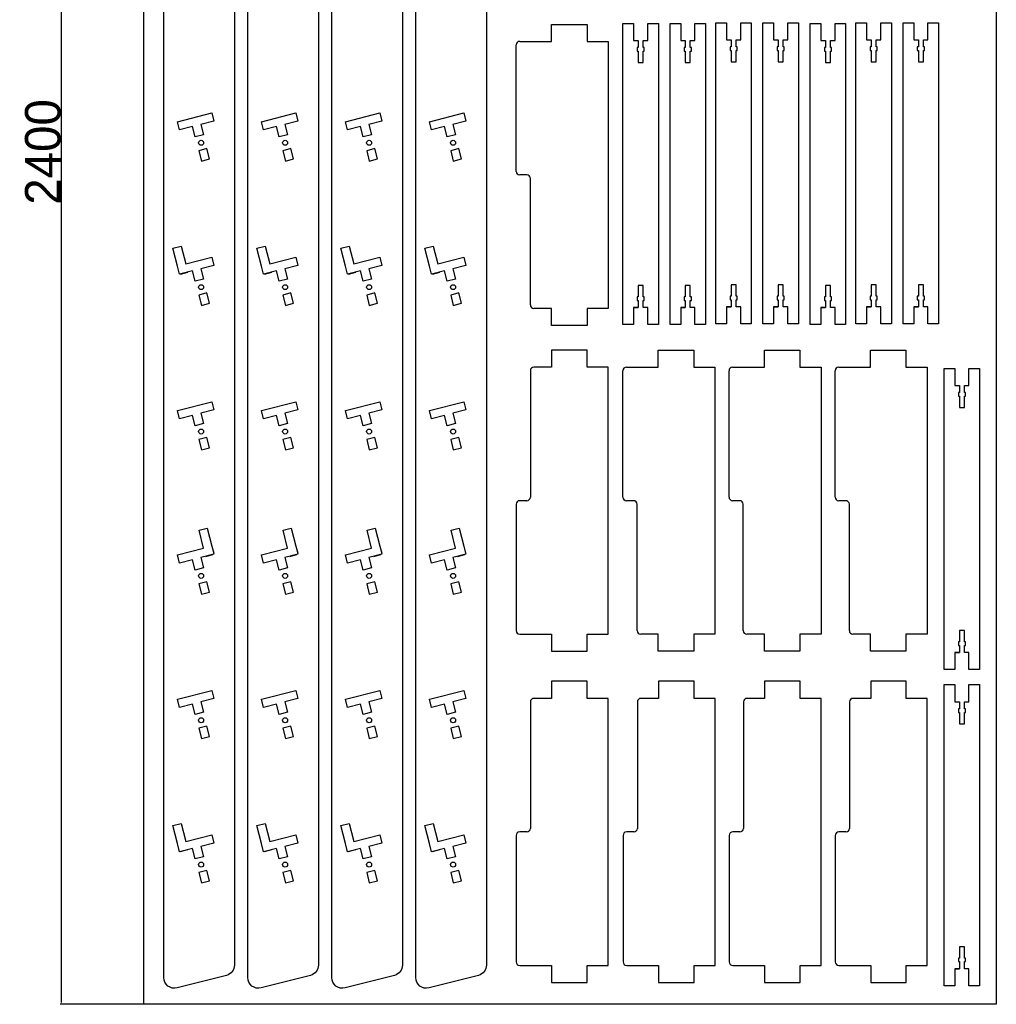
# Model space of a CAD drawing. Header units: millimetres. Extents: x -9399 to -8024, y 1010 to 3551.
# Tile 1 of 2: x -9399 to -8024, y 1010 to 2396. Entities that reach past the tile are written whole.
import ezdxf

# ---------------------------------------------------------------- set-up
doc = ezdxf.new("R2010")
doc.units = ezdxf.units.MM
doc.layers.get('0').update_dxf_attribs({"true_color": 0xe7f0ff})
doc.dimstyles.new('ISO-25', dxfattribs={"dimtxt": 2.5, "dimasz": 2.5, "dimexe": 1.25, "dimexo": 0.625, "dimtad": 1, "dimtxsty": 'Standard', "dimcen": 2.5, "dimadec": 0, "dimazin": 0, "dimtfac": 1, "dimtmove": 0, "dimatfit": 3, "dimfxl": 1, "dimarcsym": 0})

# ---------------------------------------------------------------- blocks, each defined once
blk = doc.blocks.new('*D11')
at = {"color": 0, "lineweight": -2}
for p, q in [((-9224.8, 3410), (-9341.9, 3410)), ((-9340.6, 3407.5), (-9340.6, 1012.5)), ((-9224.8, 1010), (-9341.9, 1010))]:
    blk.add_line(p, q, dxfattribs=at)
at = {"color": 0}
for points in [[(-9341, 3407.5), (-9340.2, 3407.5), (-9340.6, 3410)], [(-9341, 1012.5), (-9340.2, 1012.5), (-9340.6, 1010)]]:
    blk.add_solid(points, dxfattribs=at)
at = {"layer": 'Defpoints', "color": 0}
for p in [(-9224.1, 3410), (-9340.6, 1010), (-9224.1, 1010)]:
    blk.add_point(p, dxfattribs=at)
at = {"color": 0, "insert": (-9366.2, 2210), "char_height": 50, "attachment_point": 5, "rotation": 90}
blk.add_mtext('2400', dxfattribs=at)

msp = doc.modelspace()

# ---------------------------------------------------------------- linework, layer by layer
for p, q in [((-9224.14, 1009.968), (-9224.14, 3409.968)), ((-8024.14, 3409.968), (-8024.14, 1009.968)), ((-8650.342, 2365.669), (-8650.342, 2389.669)), ((-8650.342, 2389.669), (-8630.842, 2389.669)), ((-8630.842, 2389.669), (-8600.342, 2389.669)), ((-8600.342, 2389.669), (-8600.342, 2365.669)), ((-8549.886, 2366.962), (-8549.886, 2390.962)), ((-8549.886, 2390.962), (-8534.886, 2390.962)), ((-8534.886, 2390.962), (-8534.886, 2366.962)), ((-8514.886, 2366.962), (-8514.886, 2390.962)), ((-8514.886, 2390.962), (-8499.886, 2390.962)), ((-8499.886, 2390.962), (-8499.886, 2366.962)), ((-8483.485, 2366.962), (-8483.485, 2390.962)), ((-8483.485, 2390.962), (-8468.485, 2390.962)), ((-8468.485, 2390.962), (-8468.485, 2366.962)), ((-8448.485, 2366.962), (-8448.485, 2390.962)), ((-8448.485, 2390.962), (-8433.485, 2390.962)), ((-8433.485, 2390.962), (-8433.485, 2366.962)), ((-8419.02, 2367.999), (-8419.02, 2391.999)), ((-8419.02, 2391.999), (-8404.02, 2391.999)), ((-8404.02, 2391.999), (-8404.02, 2367.999)), ((-8384.02, 2367.999), (-8384.02, 2391.999)), ((-8384.02, 2391.999), (-8369.02, 2391.999)), ((-8369.02, 2391.999), (-8369.02, 2367.999)), ((-8352.619, 2367.999), (-8352.619, 2391.999)), ((-8352.619, 2391.999), (-8337.619, 2391.999)), ((-8337.619, 2391.999), (-8337.619, 2367.999)), ((-8317.619, 2367.999), (-8317.619, 2391.999)), ((-8317.619, 2391.999), (-8302.619, 2391.999)), ((-8302.619, 2391.999), (-8302.619, 2367.999)), ((-8286.218, 2366.962), (-8286.218, 2390.962)), ((-8286.218, 2390.962), (-8271.218, 2390.962)), ((-8271.218, 2390.962), (-8271.218, 2366.962)), ((-8251.218, 2366.962), (-8251.218, 2390.962)), ((-8251.218, 2390.962), (-8236.218, 2390.962)), ((-8236.218, 2390.962), (-8236.218, 2366.962)), ((-8221.753, 2367.999), (-8221.753, 2391.999)), ((-8221.753, 2391.999), (-8206.753, 2391.999)), ((-8206.753, 2391.999), (-8206.753, 2367.999)), ((-8186.753, 2367.999), (-8186.753, 2391.999)), ((-8186.753, 2391.999), (-8171.753, 2391.999)), ((-8171.753, 2391.999), (-8171.753, 2367.999)), ((-8155.352, 2367.999), (-8155.352, 2391.999)), ((-8155.352, 2391.999), (-8140.352, 2391.999)), ((-8140.352, 2391.999), (-8140.352, 2367.999)), ((-8120.352, 2367.999), (-8120.352, 2391.999)), ((-8120.352, 2391.999), (-8105.352, 2391.999)), ((-8105.352, 2391.999), (-8105.352, 2367.999)), ((-8700.107, 2182.669), (-8700.107, 2360.669)), ((-8695.107, 2365.669), (-8650.342, 2365.669)), ((-8600.342, 2365.669), (-8570.576, 2365.669)), ((-8570.576, 2365.669), (-8570.576, 1989.669)), ((-8549.886, 2129.283), (-8549.886, 2366.962)), ((-8534.886, 2366.962), (-8528.386, 2366.962)), ((-8528.386, 2356.962), (-8529.886, 2356.962)), ((-8529.886, 2356.962), (-8529.886, 2351.962)), ((-8528.386, 2366.962), (-8528.386, 2356.962)), ((-8521.386, 2356.962), (-8521.386, 2366.962)), ((-8521.386, 2366.962), (-8514.886, 2366.962)), ((-8519.886, 2356.962), (-8521.386, 2356.962)), ((-8519.886, 2351.962), (-8519.886, 2356.962)), ((-8499.886, 2366.962), (-8499.886, 2318.462)), ((-8483.485, 2129.283), (-8483.485, 2366.962)), ((-8468.485, 2366.962), (-8461.985, 2366.962)), ((-8461.985, 2356.962), (-8463.485, 2356.962)), ((-8463.485, 2356.962), (-8463.485, 2351.962)), ((-8461.985, 2366.962), (-8461.985, 2356.962)), ((-8454.985, 2356.962), (-8454.985, 2366.962)), ((-8454.985, 2366.962), (-8448.485, 2366.962)), ((-8453.485, 2356.962), (-8454.985, 2356.962)), ((-8453.485, 2351.962), (-8453.485, 2356.962)), ((-8433.485, 2366.962), (-8433.485, 2318.462)), ((-8419.02, 2130.32), (-8419.02, 2367.999)), ((-8404.02, 2367.999), (-8397.52, 2367.999)), ((-8397.52, 2357.999), (-8399.02, 2357.999)), ((-8399.02, 2357.999), (-8399.02, 2352.999)), ((-8397.52, 2367.999), (-8397.52, 2357.999)), ((-8390.52, 2357.999), (-8390.52, 2367.999)), ((-8390.52, 2367.999), (-8384.02, 2367.999)), ((-8389.02, 2357.999), (-8390.52, 2357.999)), ((-8389.02, 2352.999), (-8389.02, 2357.999)), ((-8369.02, 2367.999), (-8369.02, 2319.499)), ((-8352.619, 2130.32), (-8352.619, 2367.999)), ((-8337.619, 2367.999), (-8331.119, 2367.999)), ((-8331.119, 2357.999), (-8332.619, 2357.999)), ((-8332.619, 2357.999), (-8332.619, 2352.999)), ((-8331.119, 2367.999), (-8331.119, 2357.999)), ((-8324.119, 2357.999), (-8324.119, 2367.999)), ((-8324.119, 2367.999), (-8317.619, 2367.999)), ((-8322.619, 2357.999), (-8324.119, 2357.999)), ((-8322.619, 2352.999), (-8322.619, 2357.999)), ((-8302.619, 2367.999), (-8302.619, 2319.499)), ((-8286.218, 2129.283), (-8286.218, 2366.962)), ((-8271.218, 2366.962), (-8264.718, 2366.962)), ((-8264.718, 2356.962), (-8266.218, 2356.962)), ((-8266.218, 2356.962), (-8266.218, 2351.962)), ((-8264.718, 2366.962), (-8264.718, 2356.962)), ((-8257.718, 2356.962), (-8257.718, 2366.962)), ((-8257.718, 2366.962), (-8251.218, 2366.962)), ((-8256.218, 2356.962), (-8257.718, 2356.962)), ((-8256.218, 2351.962), (-8256.218, 2356.962)), ((-8236.218, 2366.962), (-8236.218, 2318.462)), ((-8221.753, 2130.32), (-8221.753, 2367.999)), ((-8206.753, 2367.999), (-8200.253, 2367.999)), ((-8200.253, 2357.999), (-8201.753, 2357.999)), ((-8201.753, 2357.999), (-8201.753, 2352.999)), ((-8200.253, 2367.999), (-8200.253, 2357.999)), ((-8193.253, 2357.999), (-8193.253, 2367.999)), ((-8193.253, 2367.999), (-8186.753, 2367.999)), ((-8191.753, 2357.999), (-8193.253, 2357.999)), ((-8191.753, 2352.999), (-8191.753, 2357.999)), ((-8171.753, 2367.999), (-8171.753, 2319.499)), ((-8155.352, 2130.32), (-8155.352, 2367.999)), ((-8140.352, 2367.999), (-8133.852, 2367.999)), ((-8133.852, 2357.999), (-8135.352, 2357.999)), ((-8135.352, 2357.999), (-8135.352, 2352.999)), ((-8133.852, 2367.999), (-8133.852, 2357.999)), ((-8126.852, 2357.999), (-8126.852, 2367.999)), ((-8126.852, 2367.999), (-8120.352, 2367.999)), ((-8125.352, 2357.999), (-8126.852, 2357.999)), ((-8125.352, 2352.999), (-8125.352, 2357.999)), ((-8105.352, 2367.999), (-8105.352, 2319.499)), ((-8529.886, 2351.962), (-8528.386, 2351.962)), ((-8528.386, 2351.962), (-8528.386, 2335.962)), ((-8521.386, 2335.962), (-8521.386, 2351.962)), ((-8521.386, 2351.962), (-8519.886, 2351.962)), ((-8463.485, 2351.962), (-8461.985, 2351.962)), ((-8461.985, 2351.962), (-8461.985, 2335.962)), ((-8454.985, 2335.962), (-8454.985, 2351.962)), ((-8454.985, 2351.962), (-8453.485, 2351.962)), ((-8399.02, 2352.999), (-8397.52, 2352.999)), ((-8397.52, 2352.999), (-8397.52, 2336.999)), ((-8390.52, 2336.999), (-8390.52, 2352.999)), ((-8390.52, 2352.999), (-8389.02, 2352.999)), ((-8332.619, 2352.999), (-8331.119, 2352.999)), ((-8331.119, 2352.999), (-8331.119, 2336.999)), ((-8324.119, 2336.999), (-8324.119, 2352.999)), ((-8324.119, 2352.999), (-8322.619, 2352.999)), ((-8266.218, 2351.962), (-8264.718, 2351.962)), ((-8264.718, 2351.962), (-8264.718, 2335.962)), ((-8257.718, 2335.962), (-8257.718, 2351.962)), ((-8257.718, 2351.962), (-8256.218, 2351.962)), ((-8201.753, 2352.999), (-8200.253, 2352.999)), ((-8200.253, 2352.999), (-8200.253, 2336.999)), ((-8193.253, 2336.999), (-8193.253, 2352.999)), ((-8193.253, 2352.999), (-8191.753, 2352.999)), ((-8135.352, 2352.999), (-8133.852, 2352.999)), ((-8133.852, 2352.999), (-8133.852, 2336.999)), ((-8126.852, 2336.999), (-8126.852, 2352.999)), ((-8126.852, 2352.999), (-8125.352, 2352.999)), ((-8528.386, 2335.962), (-8521.386, 2335.962)), ((-8461.985, 2335.962), (-8454.985, 2335.962)), ((-8397.52, 2336.999), (-8390.52, 2336.999)), ((-8331.119, 2336.999), (-8324.119, 2336.999)), ((-8264.718, 2335.962), (-8257.718, 2335.962)), ((-8200.253, 2336.999), (-8193.253, 2336.999)), ((-8133.852, 2336.999), (-8126.852, 2336.999)), ((-8499.886, 2318.462), (-8499.886, 2129.283)), ((-8433.485, 2318.462), (-8433.485, 2129.283)), ((-8369.02, 2319.499), (-8369.02, 2130.32)), ((-8302.619, 2319.499), (-8302.619, 2130.32)), ((-8236.218, 2318.462), (-8236.218, 2129.283)), ((-8171.753, 2319.499), (-8171.753, 2130.32)), ((-8105.352, 2319.499), (-8105.352, 2130.32)), ((-8685.107, 2177.669), (-8695.107, 2177.669)), ((-8680.107, 1994.669), (-8680.107, 2172.669)), ((-8549.886, 1990.962), (-8549.886, 2129.283)), ((-8499.886, 2129.283), (-8499.886, 2092.462)), ((-8483.485, 1990.962), (-8483.485, 2129.283)), ((-8433.485, 2129.283), (-8433.485, 2092.462)), ((-8419.02, 1991.999), (-8419.02, 2130.32)), ((-8369.02, 2130.32), (-8369.02, 2093.499)), ((-8352.619, 1991.999), (-8352.619, 2130.32)), ((-8302.619, 2130.32), (-8302.619, 2093.499)), ((-8286.218, 1990.962), (-8286.218, 2129.283)), ((-8236.218, 2129.283), (-8236.218, 2092.462)), ((-8221.753, 1991.999), (-8221.753, 2130.32)), ((-8171.753, 2130.32), (-8171.753, 2093.499)), ((-8155.352, 1991.999), (-8155.352, 2130.32)), ((-8105.352, 2130.32), (-8105.352, 2093.499)), ((-8369.02, 2093.499), (-8369.02, 1991.999)), ((-8302.619, 2093.499), (-8302.619, 1991.999)), ((-8171.753, 2093.499), (-8171.753, 1991.999)), ((-8105.352, 2093.499), (-8105.352, 1991.999)), ((-8499.886, 2092.462), (-8499.886, 1990.962)), ((-8433.485, 2092.462), (-8433.485, 1990.962)), ((-8236.218, 2092.462), (-8236.218, 1990.962)), ((-8521.386, 2021.962), (-8528.386, 2021.962)), ((-8528.386, 2021.962), (-8528.386, 2005.962)), ((-8521.386, 2005.962), (-8521.386, 2021.962)), ((-8454.985, 2021.962), (-8461.985, 2021.962)), ((-8461.985, 2021.962), (-8461.985, 2005.962)), ((-8454.985, 2005.962), (-8454.985, 2021.962)), ((-8390.52, 2022.999), (-8397.52, 2022.999)), ((-8397.52, 2022.999), (-8397.52, 2006.999)), ((-8390.52, 2006.999), (-8390.52, 2022.999)), ((-8324.119, 2022.999), (-8331.119, 2022.999)), ((-8331.119, 2022.999), (-8331.119, 2006.999)), ((-8324.119, 2006.999), (-8324.119, 2022.999)), ((-8257.718, 2021.962), (-8264.718, 2021.962)), ((-8264.718, 2021.962), (-8264.718, 2005.962)), ((-8257.718, 2005.962), (-8257.718, 2021.962)), ((-8193.253, 2022.999), (-8200.253, 2022.999)), ((-8200.253, 2022.999), (-8200.253, 2006.999)), ((-8193.253, 2006.999), (-8193.253, 2022.999)), ((-8126.852, 2022.999), (-8133.852, 2022.999)), ((-8133.852, 2022.999), (-8133.852, 2006.999)), ((-8126.852, 2006.999), (-8126.852, 2022.999)), ((-8528.386, 2005.962), (-8529.886, 2005.962)), ((-8529.886, 2005.962), (-8529.886, 2000.962)), ((-8529.886, 2000.962), (-8528.386, 2000.962)), ((-8528.386, 2000.962), (-8528.386, 1990.962)), ((-8519.886, 2005.962), (-8521.386, 2005.962)), ((-8521.386, 1990.962), (-8521.386, 2000.962)), ((-8521.386, 2000.962), (-8519.886, 2000.962)), ((-8519.886, 2000.962), (-8519.886, 2005.962)), ((-8461.985, 2005.962), (-8463.485, 2005.962)), ((-8463.485, 2005.962), (-8463.485, 2000.962)), ((-8463.485, 2000.962), (-8461.985, 2000.962)), ((-8461.985, 2000.962), (-8461.985, 1990.962)), ((-8453.485, 2005.962), (-8454.985, 2005.962)), ((-8454.985, 1990.962), (-8454.985, 2000.962)), ((-8454.985, 2000.962), (-8453.485, 2000.962)), ((-8453.485, 2000.962), (-8453.485, 2005.962)), ((-8397.52, 2006.999), (-8399.02, 2006.999)), ((-8399.02, 2006.999), (-8399.02, 2001.999)), ((-8399.02, 2001.999), (-8397.52, 2001.999)), ((-8397.52, 2001.999), (-8397.52, 1991.999)), ((-8389.02, 2006.999), (-8390.52, 2006.999)), ((-8390.52, 1991.999), (-8390.52, 2001.999)), ((-8390.52, 2001.999), (-8389.02, 2001.999)), ((-8389.02, 2001.999), (-8389.02, 2006.999)), ((-8331.119, 2006.999), (-8332.619, 2006.999)), ((-8332.619, 2006.999), (-8332.619, 2001.999)), ((-8332.619, 2001.999), (-8331.119, 2001.999)), ((-8331.119, 2001.999), (-8331.119, 1991.999)), ((-8322.619, 2006.999), (-8324.119, 2006.999)), ((-8324.119, 1991.999), (-8324.119, 2001.999)), ((-8324.119, 2001.999), (-8322.619, 2001.999)), ((-8322.619, 2001.999), (-8322.619, 2006.999)), ((-8264.718, 2005.962), (-8266.218, 2005.962)), ((-8266.218, 2005.962), (-8266.218, 2000.962)), ((-8266.218, 2000.962), (-8264.718, 2000.962)), ((-8264.718, 2000.962), (-8264.718, 1990.962)), ((-8256.218, 2005.962), (-8257.718, 2005.962)), ((-8257.718, 1990.962), (-8257.718, 2000.962)), ((-8257.718, 2000.962), (-8256.218, 2000.962)), ((-8256.218, 2000.962), (-8256.218, 2005.962)), ((-8200.253, 2006.999), (-8201.753, 2006.999)), ((-8201.753, 2006.999), (-8201.753, 2001.999)), ((-8201.753, 2001.999), (-8200.253, 2001.999)), ((-8200.253, 2001.999), (-8200.253, 1991.999)), ((-8191.753, 2006.999), (-8193.253, 2006.999)), ((-8193.253, 1991.999), (-8193.253, 2001.999)), ((-8193.253, 2001.999), (-8191.753, 2001.999)), ((-8191.753, 2001.999), (-8191.753, 2006.999)), ((-8133.852, 2006.999), (-8135.352, 2006.999)), ((-8135.352, 2006.999), (-8135.352, 2001.999)), ((-8135.352, 2001.999), (-8133.852, 2001.999)), ((-8133.852, 2001.999), (-8133.852, 1991.999)), ((-8125.352, 2006.999), (-8126.852, 2006.999)), ((-8126.852, 1991.999), (-8126.852, 2001.999)), ((-8126.852, 2001.999), (-8125.352, 2001.999)), ((-8125.352, 2001.999), (-8125.352, 2006.999)), ((-8650.342, 1989.669), (-8675.107, 1989.669)), ((-8650.342, 1965.669), (-8650.342, 1989.669)), ((-8570.576, 1989.669), (-8600.342, 1989.669)), ((-8600.342, 1989.669), (-8600.342, 1965.669)), ((-8549.886, 1966.962), (-8549.886, 1990.962)), ((-8534.886, 1990.962), (-8528.386, 1990.962)), ((-8528.386, 1990.962), (-8534.886, 1990.962)), ((-8534.886, 1990.962), (-8534.886, 1966.962)), ((-8514.886, 1990.962), (-8521.386, 1990.962)), ((-8514.886, 1966.962), (-8514.886, 1990.962)), ((-8499.886, 1990.962), (-8499.886, 1966.962)), ((-8483.485, 1966.962), (-8483.485, 1990.962)), ((-8468.485, 1990.962), (-8461.985, 1990.962)), ((-8461.985, 1990.962), (-8468.485, 1990.962)), ((-8468.485, 1990.962), (-8468.485, 1966.962)), ((-8448.485, 1990.962), (-8454.985, 1990.962)), ((-8448.485, 1966.962), (-8448.485, 1990.962)), ((-8433.485, 1990.962), (-8433.485, 1966.962)), ((-8419.02, 1967.999), (-8419.02, 1991.999)), ((-8404.02, 1991.999), (-8397.52, 1991.999)), ((-8397.52, 1991.999), (-8404.02, 1991.999)), ((-8404.02, 1991.999), (-8404.02, 1967.999)), ((-8384.02, 1991.999), (-8390.52, 1991.999)), ((-8384.02, 1967.999), (-8384.02, 1991.999)), ((-8369.02, 1991.999), (-8369.02, 1967.999)), ((-8352.619, 1967.999), (-8352.619, 1991.999)), ((-8337.619, 1991.999), (-8331.119, 1991.999)), ((-8331.119, 1991.999), (-8337.619, 1991.999)), ((-8337.619, 1991.999), (-8337.619, 1967.999)), ((-8317.619, 1991.999), (-8324.119, 1991.999)), ((-8317.619, 1967.999), (-8317.619, 1991.999)), ((-8302.619, 1991.999), (-8302.619, 1967.999)), ((-8286.218, 1966.962), (-8286.218, 1990.962)), ((-8271.218, 1990.962), (-8264.718, 1990.962)), ((-8264.718, 1990.962), (-8271.218, 1990.962)), ((-8271.218, 1990.962), (-8271.218, 1966.962)), ((-8251.218, 1990.962), (-8257.718, 1990.962)), ((-8251.218, 1966.962), (-8251.218, 1990.962)), ((-8236.218, 1990.962), (-8236.218, 1966.962)), ((-8221.753, 1967.999), (-8221.753, 1991.999)), ((-8206.753, 1991.999), (-8200.253, 1991.999)), ((-8200.253, 1991.999), (-8206.753, 1991.999)), ((-8206.753, 1991.999), (-8206.753, 1967.999)), ((-8186.753, 1991.999), (-8193.253, 1991.999)), ((-8186.753, 1967.999), (-8186.753, 1991.999)), ((-8171.753, 1991.999), (-8171.753, 1967.999)), ((-8155.352, 1967.999), (-8155.352, 1991.999)), ((-8140.352, 1991.999), (-8133.852, 1991.999)), ((-8133.852, 1991.999), (-8140.352, 1991.999)), ((-8140.352, 1991.999), (-8140.352, 1967.999)), ((-8120.352, 1991.999), (-8126.852, 1991.999)), ((-8120.352, 1967.999), (-8120.352, 1991.999)), ((-8105.352, 1991.999), (-8105.352, 1967.999)), ((-8630.842, 1965.669), (-8650.342, 1965.669)), ((-8600.342, 1965.669), (-8630.842, 1965.669)), ((-8534.886, 1966.962), (-8549.886, 1966.962)), ((-8499.886, 1966.962), (-8514.886, 1966.962)), ((-8468.485, 1966.962), (-8483.485, 1966.962)), ((-8433.485, 1966.962), (-8448.485, 1966.962)), ((-8404.02, 1967.999), (-8419.02, 1967.999)), ((-8369.02, 1967.999), (-8384.02, 1967.999)), ((-8337.619, 1967.999), (-8352.619, 1967.999)), ((-8302.619, 1967.999), (-8317.619, 1967.999)), ((-8271.218, 1966.962), (-8286.218, 1966.962)), ((-8236.218, 1966.962), (-8251.218, 1966.962)), ((-8206.753, 1967.999), (-8221.753, 1967.999)), ((-8171.753, 1967.999), (-8186.753, 1967.999)), ((-8140.352, 1967.999), (-8155.352, 1967.999)), ((-8105.352, 1967.999), (-8120.352, 1967.999)), ((-8630.842, 1931.039), (-8650.342, 1931.039)), ((-8650.342, 1931.039), (-8650.342, 1907.039)), ((-8600.342, 1931.039), (-8630.842, 1931.039)), ((-8600.342, 1907.039), (-8600.342, 1931.039)), ((-8499.998, 1907.039), (-8499.998, 1931.039)), ((-8499.998, 1931.039), (-8480.498, 1931.039)), ((-8480.498, 1931.039), (-8449.998, 1931.039)), ((-8449.998, 1931.039), (-8449.998, 1907.039)), ((-8350.642, 1907.039), (-8350.642, 1931.039)), ((-8350.642, 1931.039), (-8331.142, 1931.039)), ((-8331.142, 1931.039), (-8300.642, 1931.039)), ((-8300.642, 1931.039), (-8300.642, 1907.039)), ((-8201.286, 1907.039), (-8201.286, 1931.039)), ((-8201.286, 1931.039), (-8181.786, 1931.039)), ((-8181.786, 1931.039), (-8151.286, 1931.039)), ((-8151.286, 1931.039), (-8151.286, 1907.039)), ((-8680.107, 1902.039), (-8680.107, 1724.039)), ((-8650.342, 1907.039), (-8675.107, 1907.039)), ((-8570.576, 1907.039), (-8600.342, 1907.039)), ((-8570.576, 1531.039), (-8570.576, 1907.039)), ((-8549.763, 1724.039), (-8549.763, 1902.039)), ((-8544.763, 1907.039), (-8499.998, 1907.039)), ((-8449.998, 1907.039), (-8420.233, 1907.039)), ((-8420.233, 1907.039), (-8420.233, 1531.039)), ((-8400.407, 1724.039), (-8400.407, 1902.039)), ((-8395.407, 1907.039), (-8350.642, 1907.039)), ((-8300.642, 1907.039), (-8270.877, 1907.039)), ((-8270.877, 1907.039), (-8270.877, 1531.039)), ((-8251.051, 1724.039), (-8251.051, 1902.039)), ((-8246.051, 1907.039), (-8201.286, 1907.039)), ((-8151.286, 1907.039), (-8121.521, 1907.039)), ((-8121.521, 1907.039), (-8121.521, 1531.039)), ((-8097.589, 1881.151), (-8097.589, 1905.151)), ((-8097.589, 1905.151), (-8082.589, 1905.151)), ((-8082.589, 1905.151), (-8082.589, 1881.151)), ((-8062.589, 1881.151), (-8062.589, 1905.151)), ((-8062.589, 1905.151), (-8047.589, 1905.151)), ((-8047.589, 1905.151), (-8047.589, 1881.151)), ((-8097.589, 1643.472), (-8097.589, 1881.151)), ((-8082.589, 1881.151), (-8076.089, 1881.151)), ((-8076.089, 1881.151), (-8076.089, 1871.151)), ((-8069.089, 1871.151), (-8069.089, 1881.151)), ((-8069.089, 1881.151), (-8062.589, 1881.151)), ((-8047.589, 1881.151), (-8047.589, 1832.651)), ((-8076.089, 1871.151), (-8077.589, 1871.151)), ((-8077.589, 1871.151), (-8077.589, 1866.151)), ((-8077.589, 1866.151), (-8076.089, 1866.151)), ((-8076.089, 1866.151), (-8076.089, 1850.151)), ((-8067.589, 1871.151), (-8069.089, 1871.151)), ((-8069.089, 1850.151), (-8069.089, 1866.151)), ((-8069.089, 1866.151), (-8067.589, 1866.151)), ((-8067.589, 1866.151), (-8067.589, 1871.151)), ((-8076.089, 1850.151), (-8069.089, 1850.151)), ((-8047.589, 1832.651), (-8047.589, 1643.472)), ((-8685.107, 1719.039), (-8695.107, 1719.039)), ((-8534.763, 1719.039), (-8544.763, 1719.039)), ((-8385.407, 1719.039), (-8395.407, 1719.039)), ((-8236.051, 1719.039), (-8246.051, 1719.039)), ((-8700.107, 1714.039), (-8700.107, 1536.039)), ((-8529.763, 1536.039), (-8529.763, 1714.039)), ((-8380.407, 1536.039), (-8380.407, 1714.039)), ((-8231.051, 1536.039), (-8231.051, 1714.039)), ((-8097.589, 1505.151), (-8097.589, 1643.472)), ((-8047.589, 1643.472), (-8047.589, 1606.651)), ((-8047.589, 1606.651), (-8047.589, 1505.151)), ((-8695.107, 1531.039), (-8650.342, 1531.039)), ((-8650.342, 1531.039), (-8650.342, 1507.039)), ((-8600.342, 1507.039), (-8600.342, 1531.039)), ((-8600.342, 1531.039), (-8570.576, 1531.039)), ((-8499.998, 1531.039), (-8524.763, 1531.039)), ((-8499.998, 1507.039), (-8499.998, 1531.039)), ((-8420.233, 1531.039), (-8449.998, 1531.039)), ((-8449.998, 1531.039), (-8449.998, 1507.039)), ((-8350.642, 1531.039), (-8375.407, 1531.039)), ((-8350.642, 1507.039), (-8350.642, 1531.039)), ((-8270.877, 1531.039), (-8300.642, 1531.039)), ((-8300.642, 1531.039), (-8300.642, 1507.039)), ((-8201.286, 1531.039), (-8226.051, 1531.039)), ((-8201.286, 1507.039), (-8201.286, 1531.039)), ((-8121.521, 1531.039), (-8151.286, 1531.039)), ((-8151.286, 1531.039), (-8151.286, 1507.039)), ((-8069.089, 1536.151), (-8076.089, 1536.151)), ((-8076.089, 1536.151), (-8076.089, 1520.151)), ((-8069.089, 1520.151), (-8069.089, 1536.151)), ((-8076.089, 1520.151), (-8077.589, 1520.151)), ((-8077.589, 1520.151), (-8077.589, 1515.151)), ((-8077.589, 1515.151), (-8076.089, 1515.151)), ((-8076.089, 1515.151), (-8076.089, 1505.151)), ((-8067.589, 1520.151), (-8069.089, 1520.151)), ((-8069.089, 1505.151), (-8069.089, 1515.151)), ((-8069.089, 1515.151), (-8067.589, 1515.151)), ((-8067.589, 1515.151), (-8067.589, 1520.151)), ((-8650.342, 1507.039), (-8630.842, 1507.039)), ((-8630.842, 1507.039), (-8600.342, 1507.039)), ((-8480.498, 1507.039), (-8499.998, 1507.039)), ((-8449.998, 1507.039), (-8480.498, 1507.039)), ((-8331.142, 1507.039), (-8350.642, 1507.039)), ((-8300.642, 1507.039), (-8331.142, 1507.039)), ((-8181.786, 1507.039), (-8201.286, 1507.039)), ((-8151.286, 1507.039), (-8181.786, 1507.039)), ((-8097.589, 1481.151), (-8097.589, 1505.151)), ((-8082.589, 1505.151), (-8076.089, 1505.151)), ((-8076.089, 1505.151), (-8082.589, 1505.151)), ((-8082.589, 1505.151), (-8082.589, 1481.151)), ((-8062.589, 1505.151), (-8069.089, 1505.151)), ((-8062.589, 1481.151), (-8062.589, 1505.151)), ((-8047.589, 1505.151), (-8047.589, 1481.151)), ((-8082.589, 1481.151), (-8097.589, 1481.151)), ((-8047.589, 1481.151), (-8062.589, 1481.151)), ((-8630.842, 1464.689), (-8650.342, 1464.689)), ((-8650.342, 1464.689), (-8650.342, 1440.689)), ((-8600.342, 1464.689), (-8630.842, 1464.689)), ((-8600.342, 1440.689), (-8600.342, 1464.689)), ((-8480.227, 1464.689), (-8499.727, 1464.689)), ((-8499.727, 1464.689), (-8499.727, 1440.689)), ((-8449.727, 1464.689), (-8480.227, 1464.689)), ((-8449.727, 1440.689), (-8449.727, 1464.689)), ((-8330.871, 1464.689), (-8350.371, 1464.689)), ((-8350.371, 1464.689), (-8350.371, 1440.689)), ((-8300.371, 1464.689), (-8330.871, 1464.689)), ((-8300.371, 1440.689), (-8300.371, 1464.689)), ((-8181.515, 1464.689), (-8201.015, 1464.689)), ((-8201.015, 1464.689), (-8201.015, 1440.689)), ((-8151.015, 1464.689), (-8181.515, 1464.689)), ((-8151.015, 1440.689), (-8151.015, 1464.689)), ((-8097.589, 1436.017), (-8097.589, 1460.017)), ((-8097.589, 1460.017), (-8082.589, 1460.017)), ((-8082.589, 1460.017), (-8082.589, 1436.017)), ((-8062.589, 1436.017), (-8062.589, 1460.017)), ((-8062.589, 1460.017), (-8047.589, 1460.017)), ((-8047.589, 1460.017), (-8047.589, 1436.017)), ((-8680.107, 1435.689), (-8680.107, 1257.689)), ((-8650.342, 1440.689), (-8675.107, 1440.689)), ((-8570.576, 1440.689), (-8600.342, 1440.689)), ((-8570.576, 1064.689), (-8570.576, 1440.689)), ((-8529.492, 1435.689), (-8529.492, 1257.689)), ((-8499.727, 1440.689), (-8524.492, 1440.689)), ((-8419.962, 1440.689), (-8449.727, 1440.689)), ((-8419.962, 1064.689), (-8419.962, 1440.689)), ((-8380.136, 1435.689), (-8380.136, 1257.689)), ((-8350.371, 1440.689), (-8375.136, 1440.689)), ((-8270.606, 1440.689), (-8300.371, 1440.689)), ((-8270.606, 1064.689), (-8270.606, 1440.689)), ((-8230.78, 1435.689), (-8230.78, 1257.689)), ((-8201.015, 1440.689), (-8225.78, 1440.689)), ((-8121.25, 1440.689), (-8151.015, 1440.689)), ((-8121.25, 1064.689), (-8121.25, 1440.689)), ((-8097.589, 1198.338), (-8097.589, 1436.017)), ((-8082.589, 1436.017), (-8076.089, 1436.017)), ((-8076.089, 1436.017), (-8076.089, 1426.017)), ((-8069.089, 1426.017), (-8069.089, 1436.017)), ((-8069.089, 1436.017), (-8062.589, 1436.017)), ((-8047.589, 1436.017), (-8047.589, 1387.517)), ((-8076.089, 1426.017), (-8077.589, 1426.017)), ((-8077.589, 1426.017), (-8077.589, 1421.017)), ((-8077.589, 1421.017), (-8076.089, 1421.017)), ((-8076.089, 1421.017), (-8076.089, 1405.017)), ((-8067.589, 1426.017), (-8069.089, 1426.017)), ((-8069.089, 1405.017), (-8069.089, 1421.017)), ((-8069.089, 1421.017), (-8067.589, 1421.017)), ((-8067.589, 1421.017), (-8067.589, 1426.017)), ((-8076.089, 1405.017), (-8069.089, 1405.017)), ((-8047.589, 1387.517), (-8047.589, 1198.338)), ((-8700.107, 1247.689), (-8700.107, 1069.689)), ((-8685.107, 1252.689), (-8695.107, 1252.689)), ((-8549.492, 1247.689), (-8549.492, 1069.689)), ((-8534.492, 1252.689), (-8544.492, 1252.689)), ((-8400.136, 1247.689), (-8400.136, 1069.689)), ((-8385.136, 1252.689), (-8395.136, 1252.689)), ((-8250.78, 1247.689), (-8250.78, 1069.689)), ((-8235.78, 1252.689), (-8245.78, 1252.689)), ((-8097.589, 1060.017), (-8097.589, 1198.338)), ((-8047.589, 1198.338), (-8047.589, 1161.517)), ((-8047.589, 1161.517), (-8047.589, 1060.017)), ((-8069.089, 1091.017), (-8076.089, 1091.017)), ((-8076.089, 1091.017), (-8076.089, 1075.017)), ((-8069.089, 1075.017), (-8069.089, 1091.017)), ((-8076.089, 1075.017), (-8077.589, 1075.017)), ((-8077.589, 1075.017), (-8077.589, 1070.017)), ((-8077.589, 1070.017), (-8076.089, 1070.017)), ((-8076.089, 1070.017), (-8076.089, 1060.017)), ((-8067.589, 1075.017), (-8069.089, 1075.017)), ((-8069.089, 1060.017), (-8069.089, 1070.017)), ((-8069.089, 1070.017), (-8067.589, 1070.017)), ((-8067.589, 1070.017), (-8067.589, 1075.017)), ((-8695.107, 1064.689), (-8650.342, 1064.689)), ((-8650.342, 1064.689), (-8650.342, 1040.689)), ((-8600.342, 1040.689), (-8600.342, 1064.689)), ((-8600.342, 1064.689), (-8570.576, 1064.689)), ((-8544.492, 1064.689), (-8499.727, 1064.689)), ((-8499.727, 1064.689), (-8499.727, 1040.689)), ((-8449.727, 1040.689), (-8449.727, 1064.689)), ((-8449.727, 1064.689), (-8419.962, 1064.689)), ((-8395.136, 1064.689), (-8350.371, 1064.689)), ((-8350.371, 1064.689), (-8350.371, 1040.689)), ((-8300.371, 1040.689), (-8300.371, 1064.689)), ((-8300.371, 1064.689), (-8270.606, 1064.689)), ((-8245.78, 1064.689), (-8201.015, 1064.689)), ((-8201.015, 1064.689), (-8201.015, 1040.689)), ((-8151.015, 1040.689), (-8151.015, 1064.689)), ((-8151.015, 1064.689), (-8121.25, 1064.689)), ((-8097.589, 1036.017), (-8097.589, 1060.017)), ((-8082.589, 1060.017), (-8076.089, 1060.017)), ((-8076.089, 1060.017), (-8082.589, 1060.017)), ((-8082.589, 1060.017), (-8082.589, 1036.017)), ((-8062.589, 1060.017), (-8069.089, 1060.017)), ((-8062.589, 1036.017), (-8062.589, 1060.017)), ((-8047.589, 1060.017), (-8047.589, 1036.017)), ((-8650.342, 1040.689), (-8630.842, 1040.689)), ((-8630.842, 1040.689), (-8600.342, 1040.689)), ((-8499.727, 1040.689), (-8480.227, 1040.689)), ((-8480.227, 1040.689), (-8449.727, 1040.689)), ((-8350.371, 1040.689), (-8330.871, 1040.689)), ((-8330.871, 1040.689), (-8300.371, 1040.689)), ((-8201.015, 1040.689), (-8181.515, 1040.689)), ((-8181.515, 1040.689), (-8151.015, 1040.689)), ((-8082.589, 1036.017), (-8097.589, 1036.017)), ((-8047.589, 1036.017), (-8062.589, 1036.017)), ((-8024.14, 1009.968), (-9224.14, 1009.968))]:
    msp.add_line(p, q)
for points in [[(-9196.12, 1146.514), (-9196.12, 3090.322, -0.34315005), (-9184.811, 3104.861), (-9115.387, 3122.481, -0.48903691), (-9096.697, 3107.942), (-9096.697, 1171.748), (-9096.697, 1065.163, -0.34315005), (-9108.007, 1050.624), (-9177.43, 1033.004, -0.48903691), (-9196.12, 1047.543)], [(-9077.878, 1146.514), (-9077.878, 3090.322, -0.34315005), (-9066.568, 3104.861), (-8997.145, 3122.481, -0.48903691), (-8978.455, 3107.942), (-8978.455, 1171.748), (-8978.455, 1065.163, -0.34315005), (-8989.765, 1050.624), (-9059.188, 1033.004, -0.48903691), (-9077.878, 1047.543)], [(-8959.636, 1146.514), (-8959.636, 3090.322, -0.34315005), (-8948.326, 3104.861), (-8878.903, 3122.481, -0.48903691), (-8860.213, 3107.942), (-8860.213, 1171.748), (-8860.213, 1065.163, -0.34315005), (-8871.523, 1050.624), (-8940.946, 1033.004, -0.48903691), (-8959.636, 1047.543)], [(-8841.394, 1146.514), (-8841.394, 3090.322, -0.34315005), (-8830.084, 3104.861), (-8760.661, 3122.481, -0.48903691), (-8741.971, 3107.942), (-8741.971, 1171.748), (-8741.971, 1065.163, -0.34315005), (-8753.281, 1050.624), (-8822.704, 1033.004, -0.48903691), (-8841.394, 1047.543)]]:
    msp.add_lwpolyline(points, format="xyb", close=True)
for points in [[(-9155.595, 2245.643), (-9174.011, 2240.968), (-9176.963, 2252.6), (-9128.499, 2264.9), (-9125.547, 2253.269), (-9143.963, 2248.595)], [(-9037.352, 2245.643), (-9055.769, 2240.968), (-9058.721, 2252.6), (-9010.257, 2264.9), (-9007.305, 2253.269), (-9025.721, 2248.595)], [(-8919.11, 2245.643), (-8937.526, 2240.968), (-8940.479, 2252.6), (-8892.015, 2264.9), (-8889.063, 2253.269), (-8907.479, 2248.595)], [(-8800.868, 2245.643), (-8819.284, 2240.968), (-8822.236, 2252.6), (-8773.773, 2264.9), (-8770.821, 2253.269), (-8789.237, 2248.595)], [(-9143.963, 2248.595), (-9140.273, 2234.056), (-9151.905, 2231.104), (-9155.595, 2245.643)], [(-9025.721, 2248.595), (-9022.031, 2234.056), (-9033.662, 2231.104), (-9037.352, 2245.643)], [(-8907.479, 2248.595), (-8903.789, 2234.056), (-8915.42, 2231.104), (-8919.11, 2245.643)], [(-8789.237, 2248.595), (-8785.547, 2234.056), (-8797.178, 2231.104), (-8800.868, 2245.643)], [(-9176.963, 2049.353), (-9183.359, 2074.554), (-9171.728, 2077.507), (-9165.332, 2052.306)], [(-9058.721, 2049.353), (-9065.117, 2074.554), (-9053.486, 2077.507), (-9047.089, 2052.306)], [(-8940.479, 2049.353), (-8946.875, 2074.554), (-8935.244, 2077.507), (-8928.847, 2052.306)], [(-8822.236, 2049.353), (-8828.633, 2074.554), (-8817.001, 2077.507), (-8810.605, 2052.306)], [(-9165.332, 2052.306), (-9128.499, 2061.654), (-9125.547, 2050.023), (-9143.963, 2045.348)], [(-9047.089, 2052.306), (-9010.257, 2061.654), (-9007.305, 2050.023), (-9025.721, 2045.348)], [(-8928.847, 2052.306), (-8892.015, 2061.654), (-8889.063, 2050.023), (-8907.479, 2045.348)], [(-8810.605, 2052.306), (-8773.773, 2061.654), (-8770.821, 2050.023), (-8789.237, 2045.348)], [(-9155.595, 2042.396), (-9174.011, 2037.722), (-9176.963, 2049.353)], [(-9172.557, 2038.091), (-9162.379, 2040.674)], [(-9143.963, 2045.348), (-9140.273, 2030.809), (-9151.905, 2027.857), (-9155.595, 2042.396)], [(-9037.352, 2042.396), (-9055.769, 2037.722), (-9058.721, 2049.353)], [(-9054.315, 2038.091), (-9044.137, 2040.674)], [(-9025.721, 2045.348), (-9022.031, 2030.809), (-9033.662, 2027.857), (-9037.352, 2042.396)], [(-8919.11, 2042.396), (-8937.526, 2037.722), (-8940.479, 2049.353)], [(-8936.073, 2038.091), (-8925.895, 2040.674)], [(-8907.479, 2045.348), (-8903.789, 2030.809), (-8915.42, 2027.857), (-8919.11, 2042.396)], [(-8800.868, 2042.396), (-8819.284, 2037.722), (-8822.236, 2049.353)], [(-8817.83, 2038.091), (-8807.653, 2040.674)], [(-8789.237, 2045.348), (-8785.547, 2030.809), (-8797.178, 2027.857), (-8800.868, 2042.396)], [(-9155.595, 1839.15), (-9174.011, 1834.476), (-9176.963, 1846.107), (-9128.499, 1858.408), (-9125.547, 1846.776), (-9143.963, 1842.102)], [(-9037.352, 1839.15), (-9055.769, 1834.476), (-9058.721, 1846.107), (-9010.257, 1858.408), (-9007.305, 1846.776), (-9025.721, 1842.102)], [(-8919.11, 1839.15), (-8937.526, 1834.476), (-8940.479, 1846.107), (-8892.015, 1858.408), (-8889.063, 1846.776), (-8907.479, 1842.102)], [(-8800.868, 1839.15), (-8819.284, 1834.476), (-8822.236, 1846.107), (-8773.773, 1858.408), (-8770.821, 1846.776), (-8789.237, 1842.102)], [(-9143.963, 1842.102), (-9140.273, 1827.563), (-9151.905, 1824.611), (-9155.595, 1839.15)], [(-9025.721, 1842.102), (-9022.031, 1827.563), (-9033.662, 1824.611), (-9037.352, 1839.15)], [(-8907.479, 1842.102), (-8903.789, 1827.563), (-8915.42, 1824.611), (-8919.11, 1839.15)], [(-8789.237, 1842.102), (-8785.547, 1827.563), (-8797.178, 1824.611), (-8800.868, 1839.15)], [(-9140.131, 1652.209), (-9146.527, 1677.41), (-9134.896, 1680.362), (-9128.499, 1655.161)], [(-9021.888, 1652.209), (-9028.285, 1677.41), (-9016.653, 1680.362), (-9010.257, 1655.161)], [(-8903.646, 1652.209), (-8910.043, 1677.41), (-8898.411, 1680.362), (-8892.015, 1655.161)], [(-8785.404, 1652.209), (-8791.8, 1677.41), (-8780.169, 1680.362), (-8773.773, 1655.161)], [(-9155.595, 1635.904), (-9174.011, 1631.23), (-9176.963, 1642.861), (-9140.131, 1652.209)], [(-9128.499, 1655.161), (-9125.547, 1643.53), (-9143.963, 1638.856)], [(-9128.499, 1655.161), (-9125.916, 1644.984)], [(-9037.352, 1635.904), (-9055.769, 1631.23), (-9058.721, 1642.861), (-9021.888, 1652.209)], [(-9010.257, 1655.161), (-9007.305, 1643.53), (-9025.721, 1638.856)], [(-9010.257, 1655.161), (-9007.674, 1644.984)], [(-8919.11, 1635.904), (-8937.526, 1631.23), (-8940.479, 1642.861), (-8903.646, 1652.209)], [(-8892.015, 1655.161), (-8889.063, 1643.53), (-8907.479, 1638.856)], [(-8892.015, 1655.161), (-8889.432, 1644.984)], [(-8800.868, 1635.904), (-8819.284, 1631.23), (-8822.236, 1642.861), (-8785.404, 1652.209)], [(-8773.773, 1655.161), (-8770.821, 1643.53), (-8789.237, 1638.856)], [(-8773.773, 1655.161), (-8771.19, 1644.984)], [(-9143.963, 1638.856), (-9140.273, 1624.317), (-9151.905, 1621.365), (-9155.595, 1635.904)], [(-9137.179, 1640.578), (-9127.001, 1643.161)], [(-9025.721, 1638.856), (-9022.031, 1624.317), (-9033.662, 1621.365), (-9037.352, 1635.904)], [(-9018.936, 1640.578), (-9008.759, 1643.161)], [(-8907.479, 1638.856), (-8903.789, 1624.317), (-8915.42, 1621.365), (-8919.11, 1635.904)], [(-8900.694, 1640.578), (-8890.517, 1643.161)], [(-8789.237, 1638.856), (-8785.547, 1624.317), (-8797.178, 1621.365), (-8800.868, 1635.904)], [(-8782.452, 1640.578), (-8772.275, 1643.161)], [(-9155.595, 1432.658), (-9174.011, 1427.984), (-9176.963, 1439.615), (-9128.499, 1451.915), (-9125.547, 1440.284), (-9143.963, 1435.61)], [(-9037.352, 1432.658), (-9055.769, 1427.984), (-9058.721, 1439.615), (-9010.257, 1451.915), (-9007.305, 1440.284), (-9025.721, 1435.61)], [(-8919.11, 1432.658), (-8937.526, 1427.984), (-8940.479, 1439.615), (-8892.015, 1451.915), (-8889.063, 1440.284), (-8907.479, 1435.61)], [(-8800.868, 1432.658), (-8819.284, 1427.984), (-8822.236, 1439.615), (-8773.773, 1451.915), (-8770.821, 1440.284), (-8789.237, 1435.61)], [(-9143.963, 1435.61), (-9140.273, 1421.071), (-9151.905, 1418.119), (-9155.595, 1432.658)], [(-9025.721, 1435.61), (-9022.031, 1421.071), (-9033.662, 1418.119), (-9037.352, 1432.658)], [(-8907.479, 1435.61), (-8903.789, 1421.071), (-8915.42, 1418.119), (-8919.11, 1432.658)], [(-8789.237, 1435.61), (-8785.547, 1421.071), (-8797.178, 1418.119), (-8800.868, 1432.658)], [(-9176.963, 1236.369), (-9183.359, 1261.57), (-9171.728, 1264.522), (-9165.332, 1239.321)], [(-9058.721, 1236.369), (-9065.117, 1261.57), (-9053.486, 1264.522), (-9047.089, 1239.321)], [(-8940.479, 1236.369), (-8946.875, 1261.57), (-8935.244, 1264.522), (-8928.847, 1239.321)], [(-8822.236, 1236.369), (-8828.633, 1261.57), (-8817.001, 1264.522), (-8810.605, 1239.321)], [(-9165.332, 1239.321), (-9128.499, 1248.669), (-9125.547, 1237.038), (-9143.963, 1232.364)], [(-9047.089, 1239.321), (-9010.257, 1248.669), (-9007.305, 1237.038), (-9025.721, 1232.364)], [(-8928.847, 1239.321), (-8892.015, 1248.669), (-8889.063, 1237.038), (-8907.479, 1232.364)], [(-8810.605, 1239.321), (-8773.773, 1248.669), (-8770.821, 1237.038), (-8789.237, 1232.364)], [(-9155.595, 1229.412), (-9174.011, 1224.738), (-9176.963, 1236.369)], [(-9037.352, 1229.412), (-9055.769, 1224.738), (-9058.721, 1236.369)], [(-8919.11, 1229.412), (-8937.526, 1224.738), (-8940.479, 1236.369)], [(-8800.868, 1229.412), (-8819.284, 1224.738), (-8822.236, 1236.369)], [(-9172.557, 1225.107), (-9162.379, 1227.69)], [(-9143.963, 1232.364), (-9140.273, 1217.825), (-9151.905, 1214.873), (-9155.595, 1229.412)], [(-9054.315, 1225.107), (-9044.137, 1227.69)], [(-9025.721, 1232.364), (-9022.031, 1217.825), (-9033.662, 1214.873), (-9037.352, 1229.412)], [(-8936.073, 1225.107), (-8925.895, 1227.69)], [(-8907.479, 1232.364), (-8903.789, 1217.825), (-8915.42, 1214.873), (-8919.11, 1229.412)], [(-8817.83, 1225.107), (-8807.653, 1227.69)], [(-8789.237, 1232.364), (-8785.547, 1217.825), (-8797.178, 1214.873), (-8800.868, 1229.412)]]:
    msp.add_lwpolyline(points)
for points in [[(-9143.294, 2197.179), (-9131.663, 2200.131), (-9135.353, 2214.67), (-9146.984, 2211.718)], [(-9025.052, 2197.179), (-9013.421, 2200.131), (-9017.111, 2214.67), (-9028.742, 2211.718)], [(-8906.81, 2197.179), (-8895.179, 2200.131), (-8898.869, 2214.67), (-8910.5, 2211.718)], [(-8788.568, 2197.179), (-8776.937, 2200.131), (-8780.627, 2214.67), (-8792.258, 2211.718)], [(-9125.547, 2050.023), (-9125.547, 2050.023)], [(-9007.305, 2050.023), (-9007.305, 2050.023)], [(-8889.063, 2050.023), (-8889.063, 2050.023)], [(-8770.821, 2050.023), (-8770.821, 2050.023)], [(-9143.294, 1993.933), (-9131.663, 1996.885), (-9135.353, 2011.424), (-9146.984, 2008.472)], [(-9025.052, 1993.933), (-9013.421, 1996.885), (-9017.111, 2011.424), (-9028.742, 2008.472)], [(-8906.81, 1993.933), (-8895.179, 1996.885), (-8898.869, 2011.424), (-8910.5, 2008.472)], [(-8788.568, 1993.933), (-8776.937, 1996.885), (-8780.627, 2011.424), (-8792.258, 2008.472)], [(-9143.294, 1790.687), (-9131.663, 1793.639), (-9135.353, 1808.178), (-9146.984, 1805.226)], [(-9025.052, 1790.687), (-9013.421, 1793.639), (-9017.111, 1808.178), (-9028.742, 1805.226)], [(-8906.81, 1790.687), (-8895.179, 1793.639), (-8898.869, 1808.178), (-8910.5, 1805.226)], [(-8788.568, 1790.687), (-8776.937, 1793.639), (-8780.627, 1808.178), (-8792.258, 1805.226)], [(-9125.547, 1643.53), (-9125.547, 1643.53)], [(-9007.305, 1643.53), (-9007.305, 1643.53)], [(-8889.063, 1643.53), (-8889.063, 1643.53)], [(-8770.821, 1643.53), (-8770.821, 1643.53)], [(-9143.294, 1587.441), (-9131.663, 1590.393), (-9135.353, 1604.932), (-9146.984, 1601.98)], [(-9025.052, 1587.441), (-9013.421, 1590.393), (-9017.111, 1604.932), (-9028.742, 1601.98)], [(-8906.81, 1587.441), (-8895.179, 1590.393), (-8898.869, 1604.932), (-8910.5, 1601.98)], [(-8788.568, 1587.441), (-8776.937, 1590.393), (-8780.627, 1604.932), (-8792.258, 1601.98)], [(-9143.294, 1384.195), (-9131.663, 1387.147), (-9135.353, 1401.686), (-9146.984, 1398.734)], [(-9025.052, 1384.195), (-9013.421, 1387.147), (-9017.111, 1401.686), (-9028.742, 1398.734)], [(-8906.81, 1384.195), (-8895.179, 1387.147), (-8898.869, 1401.686), (-8910.5, 1398.734)], [(-8788.568, 1384.195), (-8776.937, 1387.147), (-8780.627, 1401.686), (-8792.258, 1398.734)], [(-9125.547, 1237.038), (-9125.547, 1237.038)], [(-9007.305, 1237.038), (-9007.305, 1237.038)], [(-8889.063, 1237.038), (-8889.063, 1237.038)], [(-8770.821, 1237.038), (-8770.821, 1237.038)], [(-9143.294, 1180.948), (-9131.663, 1183.9), (-9135.353, 1198.439), (-9146.984, 1195.487)], [(-9025.052, 1180.948), (-9013.421, 1183.9), (-9017.111, 1198.439), (-9028.742, 1195.487)], [(-8906.81, 1180.948), (-8895.179, 1183.9), (-8898.869, 1198.439), (-8910.5, 1195.487)], [(-8788.568, 1180.948), (-8776.937, 1183.9), (-8780.627, 1198.439), (-8792.258, 1195.487)]]:
    msp.add_lwpolyline(points, close=True)
for centre in [(-9143.629, 2222.887), (-9025.387, 2222.887), (-8907.145, 2222.887), (-8788.902, 2222.887), (-9143.629, 2019.641), (-9025.387, 2019.641), (-8907.145, 2019.641), (-8788.902, 2019.641), (-9143.629, 1816.395), (-9025.387, 1816.395), (-8907.145, 1816.395), (-8788.902, 1816.395), (-9143.629, 1613.148), (-9025.387, 1613.148), (-8907.145, 1613.148), (-8788.902, 1613.148), (-9143.629, 1409.902), (-9025.387, 1409.902), (-8907.145, 1409.902), (-8788.902, 1409.902), (-9143.629, 1206.656), (-9025.387, 1206.656), (-8907.145, 1206.656), (-8788.902, 1206.656)]:
    msp.add_circle(centre, 3.5)
for centre, start, end in [((-8695.107, 2360.669), 90, 180), ((-8695.107, 2182.669), 180, 270), ((-8685.107, 2172.669), 0, 90), ((-8675.107, 1994.669), 180, 270), ((-8675.107, 1902.039), 90, 180), ((-8544.763, 1902.039), 90, 180), ((-8395.407, 1902.039), 90, 180), ((-8246.051, 1902.039), 90, 180), ((-8695.107, 1714.039), 90, 180), ((-8685.107, 1724.039), 270, 0), ((-8544.763, 1724.039), 180, 270), ((-8534.763, 1714.039), 0, 90), ((-8395.407, 1724.039), 180, 270), ((-8385.407, 1714.039), 0, 90), ((-8246.051, 1724.039), 180, 270), ((-8236.051, 1714.039), 0, 90), ((-8695.107, 1536.039), 180, 270), ((-8524.763, 1536.039), 180, 270), ((-8375.407, 1536.039), 180, 270), ((-8226.051, 1536.039), 180, 270), ((-8675.107, 1435.689), 90, 180), ((-8524.492, 1435.689), 90, 180), ((-8375.136, 1435.689), 90, 180), ((-8225.78, 1435.689), 90, 180), ((-8695.107, 1247.689), 90, 180), ((-8685.107, 1257.689), 270, 0), ((-8544.492, 1247.689), 90, 180), ((-8534.492, 1257.689), 270, 0), ((-8395.136, 1247.689), 90, 180), ((-8385.136, 1257.689), 270, 0), ((-8245.78, 1247.689), 90, 180), ((-8235.78, 1257.689), 270, 0), ((-8695.107, 1069.689), 180, 270), ((-8544.492, 1069.689), 180, 270), ((-8395.136, 1069.689), 180, 270), ((-8245.78, 1069.689), 180, 270)]:
    msp.add_arc(centre, 5, start, end)

# ---------------------------------------------------------------- dimensions: what is measured, and where the dimension line sits
at = {"color": 1}
dim = msp.add_linear_dim(base=(-9340.602, 1009.968), p1=(-9224.14, 3409.968), p2=(-9224.14, 1009.968), angle=90, dimstyle='ISO-25', override={"dimtxt": 50}, dxfattribs=at)
dim.commit()
dim.dimension.update_dxf_attribs({"geometry": '*D11', "text_midpoint": (-9366.227, 2209.968)})

doc.saveas('drawing.dxf')
